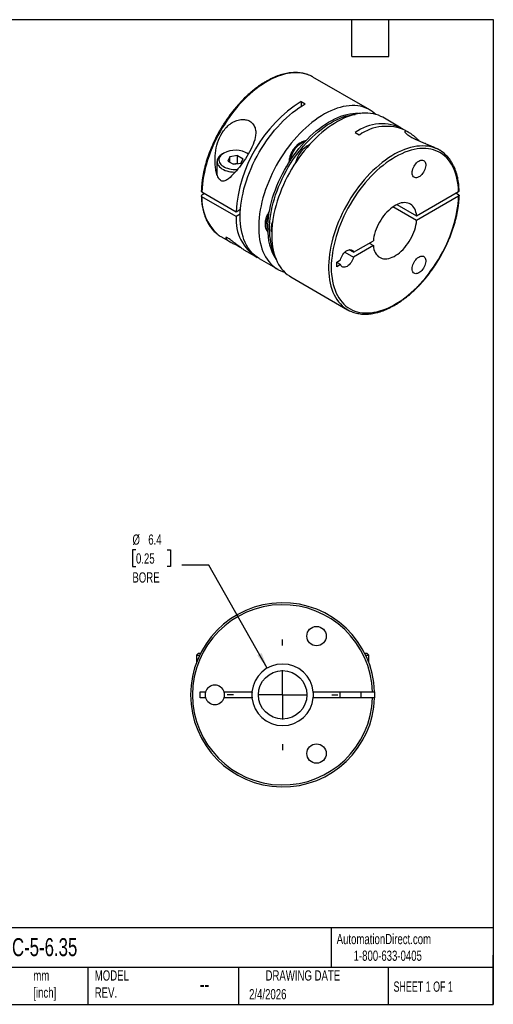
# Model space of a CAD drawing. Header units: millimetres. Extents: x 3 to 137, y 3 to 105.
# Tile 2 of 2: x 88 to 137, y 3 to 105. Entities that reach past the tile are written whole.
import ezdxf

# ---------------------------------------------------------------- set-up
doc = ezdxf.new("R2010")
doc.units = ezdxf.units.MM
doc.header["$LTSCALE"] = 0.5
doc.linetypes.add('SLD-Center', pattern=[19.05, 15.24, -1.27, 1.27, -1.27])
doc.linetypes.add('SLD-Solid', pattern=[0])
doc.layers.add('CENTER', color=40, linetype='SLD-Center')
doc.layers.add('DIMENSIONS', color=140, linetype='SLD-Solid', lineweight=25)
doc.layers.add('TEXT', color=140, linetype='SLD-Solid', lineweight=25)
doc.styles.add('SLDTEXTSTYLE0', font='TXT', dxfattribs={"width": 0.7})
doc.styles.add('SLDTEXTSTYLE1', font='TXT', dxfattribs={"width": 0.65})
doc.dimstyles.new('SLDDIMSTYLE2', dxfattribs={"dimtxt": 1.079004, "dimasz": 1.651, "dimexe": 0, "dimexo": 0.0625, "dimgap": 0.269751, "dimtad": 0, "dimtih": 1, "dimtoh": 1, "dimdec": 1, "dimrnd": 1e-09, "dimzin": 12, "dimdsep": 46, "dimtxsty": 'SLDTEXTSTYLE0', "dimsah": 1, "dimcen": 0, "dimadec": 0, "dimazin": 3, "dimtfac": 1, "dimtdec": 1, "dimtofl": 0, "dimtmove": 0, "dimatfit": 3, "dimfxl": 0, "dimfrac": 2, "dimtolj": 1, "dimtzin": 12, "dimarcsym": 0})

# ---------------------------------------------------------------- blocks, each defined once
blk = doc.blocks.new('_D_2')
at = {"layer": 'DIMENSIONS'}
for p, q in [((99.63, 50.06), (99.27, 50.06)), ((99.27, 50.06), (99.27, 48.34)), ((102.84, 50.06), (103.2, 50.06)), ((103.2, 50.06), (103.2, 48.34)), ((99.27, 48.34), (99.63, 48.34)), ((103.2, 48.34), (102.84, 48.34)), ((107.14, 48.49), (104.36, 48.49)), ((113.19, 37.87), (107.14, 48.49))]:
    blk.add_line(p, q, dxfattribs=at)
blk.add_solid([(113.19, 37.87), (112.6, 39.43), (112.15, 39.18)], dxfattribs=at)
at = {"layer": 'DIMENSIONS', "char_height": 1.058, "attachment_point": 1, "style": 'SLDTEXTSTYLE0'}
for s, insert in [('%%c', (99.27, 51.66)), ('6.4', (100.9, 51.66)), ('0.25', (99.63, 49.71)), ('BORE', (99.26, 47.75))]:
    blk.add_mtext(s, dxfattribs=dict(at, insert=insert))
blk = doc.blocks.new('SW_CENTERMARKSYMBOL_0')
at = {"layer": 'CENTER', "color": 0}
for p, q in [((0, 5.08), (0, 5.715)), ((0, 0), (0, 2.54)), ((-5.08, 0), (-5.715, 0)), ((0, 0), (-2.54, 0)), ((0, 0), (0, -2.54)), ((0, 0), (2.54, 0)), ((5.08, 0), (5.715, 0)), ((0, -5.08), (0, -5.715))]:
    blk.add_line(p, q, dxfattribs=at)

msp = doc.modelspace()

# ---------------------------------------------------------------- linework, layer by layer
for p, q in [((123.77, 95.47), (117.9, 98.86)), ((116.68, 96.35), (117.11, 96.1)), ((116.68, 96.35), (116.68, 95.84)), ((127.02, 93.59), (125.11, 94.7)), ((122.27, 93.12), (122.69, 92.88)), ((127.81, 93.14), (127.44, 93.35)), ((130.98, 91.31), (130.75, 91.44)), ((108.69, 91), (108.55, 90.92)), ((109.32, 90.64), (109.11, 90.18)), ((110.1, 90.76), (109.32, 90.64)), ((109.32, 90.06), (109.32, 90.64)), ((110.1, 90.76), (110.68, 90.43)), ((110.1, 89.94), (110.1, 90.76)), ((110.47, 89.98), (110.68, 90.43)), ((111.24, 90.92), (111.1, 91)), ((107.99, 90.14), (107.99, 88.82)), ((109.11, 90.18), (109.69, 89.85)), ((110.1, 89.94), (109.66, 89.87)), ((109.69, 89.85), (110.47, 89.98)), ((110.13, 89.92), (110.1, 89.94)), ((106.43, 87), (109.97, 84.96)), ((106.72, 86.84), (106.43, 86.67)), ((109.97, 84.47), (106.43, 86.51)), ((128.61, 84.53), (132.94, 87.04)), ((132.94, 86.55), (128.61, 84.04)), ((132.94, 86.71), (132.66, 86.87)), ((128.61, 84.04), (126.16, 85.46)), ((126.58, 85.7), (128.61, 84.53)), ((109.97, 84.96), (110.42, 85.22)), ((110.39, 84.71), (109.97, 84.47)), ((108.4, 82.4), (109.42, 81.81)), ((122.1, 80.77), (124.14, 81.95)), ((124.14, 81.46), (122.1, 80.28)), ((123.71, 81.71), (124.14, 81.46)), ((110.77, 81.03), (111.93, 80.36)), ((121.21, 80.8), (122.1, 80.28)), ((122.1, 80.77), (121.63, 81.04)), ((112.36, 80.12), (114.27, 79.02)), ((120.36, 79.77), (120.75, 80)), ((120.36, 79.28), (120.36, 79.77)), ((120.75, 79.51), (120.36, 79.73)), ((120.75, 79.51), (120.36, 79.28)), ((115.61, 78.24), (121.48, 74.85)), ((106.07, 39.41), (105.87, 39.21)), ((105.87, 39.21), (105.87, 38.43)), ((105.87, 39.21), (106.2, 39.21)), ((106.07, 39.41), (106.29, 39.41)), ((123.24, 39.41), (123.47, 39.41)), ((123.34, 39.21), (123.67, 39.21)), ((123.67, 39.21), (123.47, 39.41)), ((123.67, 38.43), (123.67, 39.21)), ((106.27, 35.41), (106.81, 35.41)), ((106.27, 34.81), (106.27, 35.41)), ((106.81, 34.81), (106.27, 34.81)), ((108.72, 35.41), (111.6, 35.41)), ((111.6, 34.81), (108.72, 34.81)), ((117.93, 35.41), (124.06, 35.41)), ((124.06, 34.81), (117.93, 34.81)), ((120.67, 35.41), (120.67, 34.81)), ((122.87, 34.81), (122.87, 35.41))]:
    msp.add_line(p, q)
at = {"flags": 128}
for points in [[(117.5, 99.05), (117.29, 99.13), (117.03, 99.2), (116.75, 99.26), (116.47, 99.29), (116.18, 99.3), (115.89, 99.3), (115.58, 99.27), (115.27, 99.22), (114.96, 99.15), (114.64, 99.06), (114.32, 98.95), (113.99, 98.81), (113.66, 98.66), (113.34, 98.49), (113.01, 98.31), (112.68, 98.1), (112.35, 97.87), (112.03, 97.63), (111.7, 97.37), (111.38, 97.1), (111.07, 96.81), (110.76, 96.5), (110.45, 96.18), (110.16, 95.85), (109.86, 95.5), (109.58, 95.15), (109.31, 94.78), (109.04, 94.4), (108.79, 94.01), (108.54, 93.62), (108.31, 93.22), (108.09, 92.81), (107.88, 92.39), (107.68, 91.98), (107.49, 91.56), (107.32, 91.13), (107.17, 90.71), (107.02, 90.28), (106.9, 89.86), (106.78, 89.44), (106.69, 89.02), (106.6, 88.6), (106.54, 88.19), (106.49, 87.79), (106.45, 87.39), (106.43, 87)], [(112.36, 80.12), (112.36, 80.12), (112.13, 80.26), (111.91, 80.43), (111.71, 80.61), (111.52, 80.81), (111.35, 81.03), (111.18, 81.27), (111.03, 81.52), (110.9, 81.79), (110.78, 82.08), (110.68, 82.38), (110.59, 82.7), (110.52, 83.03), (110.46, 83.37), (110.42, 83.73), (110.4, 84.09), (110.39, 84.47), (110.4, 84.85), (110.42, 85.25), (110.46, 85.65), (110.52, 86.06), (110.59, 86.47), (110.68, 86.89), (110.78, 87.31), (110.9, 87.73), (111.03, 88.16), (111.18, 88.58), (111.35, 89.01), (111.52, 89.43), (111.71, 89.85), (111.91, 90.27), (112.13, 90.68), (112.36, 91.09), (112.6, 91.49), (112.85, 91.88), (113.11, 92.27), (113.38, 92.64), (113.65, 93.01), (113.94, 93.36), (114.24, 93.7), (114.54, 94.03), (114.84, 94.34), (115.16, 94.64), (115.48, 94.93), (115.8, 95.2), (116.12, 95.45), (116.45, 95.69), (116.78, 95.9), (117.11, 96.1)], [(124.39, 95), (124.23, 95.14), (124.02, 95.31), (123.8, 95.45), (123.56, 95.58), (123.31, 95.69), (123.06, 95.77), (122.79, 95.84), (122.52, 95.88), (122.23, 95.91), (121.94, 95.91), (121.64, 95.9), (121.34, 95.86), (121.03, 95.81), (120.72, 95.73), (120.4, 95.63), (120.08, 95.51), (119.75, 95.38), (119.43, 95.22), (119.1, 95.05), (118.77, 94.85), (118.44, 94.64), (118.12, 94.41), (117.8, 94.17), (117.48, 93.9), (117.16, 93.63), (116.85, 93.33), (116.54, 93.02), (116.24, 92.7), (115.95, 92.37), (115.66, 92.02), (115.38, 91.66), (115.11, 91.3), (114.85, 90.92), (114.6, 90.53), (114.35, 90.14), (114.12, 89.73), (113.91, 89.33), (113.7, 88.91), (113.51, 88.5), (113.33, 88.08), (113.16, 87.66), (113.01, 87.24), (112.87, 86.81), (112.74, 86.39), (112.63, 85.97), (112.54, 85.56), (112.46, 85.14), (112.4, 84.74), (112.35, 84.34), (112.32, 83.94), (112.3, 83.56), (112.3, 83.18), (112.32, 82.81), (112.35, 82.45), (112.4, 82.11), (112.46, 81.77), (112.54, 81.45), (112.63, 81.14), (112.74, 80.85), (112.87, 80.57), (113.01, 80.31), (113.16, 80.06), (113.33, 79.84), (113.51, 79.63), (113.7, 79.43), (113.91, 79.26), (114.12, 79.1), (114.35, 78.97), (114.6, 78.85), (114.85, 78.75), (114.99, 78.71)], [(113.24, 83.23), (113.24, 83.61), (113.27, 83.99), (113.31, 84.38), (113.36, 84.77), (113.44, 85.18), (113.52, 85.58), (113.63, 85.99), (113.74, 86.4), (113.88, 86.81), (114.02, 87.23), (114.18, 87.64), (114.36, 88.05), (114.55, 88.46), (114.75, 88.86), (114.96, 89.26), (115.19, 89.65), (115.42, 90.04), (115.67, 90.41), (115.92, 90.78), (116.19, 91.14), (116.46, 91.49), (116.75, 91.83), (117.04, 92.15), (117.33, 92.46), (117.63, 92.76), (117.94, 93.04), (118.25, 93.31), (118.57, 93.56), (118.88, 93.79), (119.2, 94.01), (119.52, 94.21), (119.84, 94.39), (120.16, 94.55), (120.48, 94.69), (120.79, 94.81), (121.11, 94.92), (121.41, 95), (121.72, 95.06), (122.02, 95.1), (122.31, 95.12), (122.6, 95.12), (122.81, 95.1)], [(113.41, 83.13), (113.42, 83.5), (113.44, 83.89), (113.49, 84.28), (113.54, 84.67), (113.61, 85.07), (113.7, 85.48), (113.8, 85.89), (113.92, 86.3), (114.05, 86.71), (114.2, 87.13), (114.36, 87.54), (114.54, 87.95), (114.72, 88.36), (114.92, 88.76), (115.14, 89.16), (115.36, 89.55), (115.6, 89.94), (115.84, 90.31), (116.1, 90.68), (116.37, 91.04), (116.64, 91.39), (116.92, 91.73), (117.21, 92.05), (117.51, 92.36), (117.81, 92.66), (118.12, 92.94), (118.43, 93.21), (118.74, 93.46), (119.06, 93.69), (119.38, 93.91), (119.7, 94.11), (120.02, 94.29), (120.34, 94.45), (120.65, 94.59), (120.97, 94.71), (121.28, 94.81), (121.59, 94.9), (121.89, 94.96), (122.19, 95), (122.26, 95)], [(125.11, 94.7), (124.9, 94.8), (124.66, 94.91), (124.4, 95), (124.13, 95.06), (123.86, 95.11), (123.58, 95.13), (123.29, 95.14), (122.99, 95.12), (122.68, 95.09), (122.37, 95.03), (122.06, 94.95), (121.74, 94.86), (121.42, 94.74), (121.09, 94.6), (120.77, 94.45), (120.44, 94.27), (120.11, 94.08), (119.79, 93.87), (119.46, 93.64), (119.14, 93.39), (118.82, 93.13), (118.5, 92.85), (118.19, 92.56), (117.88, 92.25), (117.58, 91.93), (117.29, 91.59), (117, 91.25), (116.72, 90.89), (116.45, 90.52), (116.19, 90.14), (115.94, 89.76), (115.7, 89.36), (115.47, 88.96), (115.25, 88.55), (115.04, 88.14), (114.85, 87.72), (114.67, 87.3), (114.5, 86.88), (114.35, 86.46), (114.21, 86.04), (114.09, 85.62), (113.98, 85.2), (113.88, 84.78), (113.8, 84.37), (113.74, 83.96), (113.69, 83.56), (113.66, 83.17), (113.64, 82.78), (113.64, 82.4), (113.66, 82.03), (113.69, 81.68), (113.74, 81.33), (113.8, 81), (113.88, 80.67), (113.98, 80.37), (114.09, 80.07), (114.21, 79.8), (114.35, 79.53), (114.5, 79.29), (114.67, 79.06), (114.85, 78.85), (115.04, 78.66), (115.25, 78.48), (115.47, 78.33), (115.61, 78.24)], [(130.61, 91.49), (130.59, 91.5), (130.34, 91.59), (130.07, 91.66), (129.8, 91.71), (129.51, 91.74), (129.22, 91.75), (128.92, 91.74), (128.62, 91.71), (128.31, 91.66), (127.99, 91.58), (127.67, 91.49), (127.35, 91.38), (127.03, 91.24), (126.7, 91.09), (126.37, 90.92), (126.04, 90.72), (125.71, 90.52), (125.39, 90.29), (125.06, 90.04), (124.74, 89.78), (124.42, 89.5), (124.1, 89.21), (123.79, 88.9), (123.49, 88.58), (123.19, 88.25), (122.9, 87.9), (122.62, 87.54), (122.35, 87.17), (122.09, 86.79), (121.83, 86.4), (121.59, 86.01), (121.36, 85.61), (121.14, 85.2), (120.93, 84.78), (120.73, 84.36), (120.55, 83.94), (120.38, 83.52), (120.23, 83.09), (120.09, 82.67), (119.96, 82.25), (119.85, 81.82), (119.75, 81.41), (119.67, 80.99), (119.61, 80.58), (119.56, 80.18), (119.53, 79.78), (119.51, 79.39), (119.51, 79.01), (119.53, 78.64), (119.56, 78.28), (119.61, 77.94), (119.67, 77.6), (119.75, 77.28), (119.85, 76.97), (119.96, 76.67), (120.09, 76.4), (120.23, 76.13), (120.38, 75.89), (120.55, 75.66), (120.73, 75.45), (120.93, 75.26), (121.14, 75.08), (121.14, 75.08)], [(132.94, 87.04), (132.92, 87.4), (132.89, 87.75), (132.84, 88.09), (132.77, 88.42), (132.69, 88.74), (132.6, 89.04), (132.48, 89.33), (132.36, 89.6), (132.21, 89.85), (132.06, 90.09), (131.89, 90.31), (131.71, 90.52), (131.51, 90.7), (131.3, 90.87), (131.08, 91.02), (130.85, 91.14), (130.6, 91.25), (130.35, 91.34), (130.09, 91.41), (129.82, 91.46), (129.54, 91.48), (129.25, 91.49), (128.95, 91.47), (128.65, 91.44), (128.34, 91.38), (128.03, 91.3), (127.72, 91.21), (127.4, 91.09), (127.07, 90.95), (126.75, 90.8), (126.43, 90.62), (126.1, 90.43), (125.78, 90.22), (125.46, 89.99), (125.14, 89.74), (124.82, 89.48), (124.51, 89.2), (124.2, 88.91), (123.89, 88.6), (123.6, 88.28), (123.3, 87.95), (123.02, 87.6), (122.75, 87.24), (122.48, 86.87), (122.22, 86.5), (121.98, 86.11), (121.74, 85.72), (121.52, 85.32), (121.3, 84.91), (121.1, 84.5), (120.91, 84.09), (120.74, 83.67), (120.58, 83.25), (120.43, 82.83), (120.3, 82.41), (120.18, 82), (120.08, 81.58), (119.99, 81.17), (119.92, 80.76), (119.87, 80.36), (119.83, 79.97), (119.8, 79.58), (119.79, 79.2), (119.8, 78.83), (119.83, 78.47), (119.87, 78.12), (119.92, 77.79), (119.99, 77.46), (120.08, 77.15), (120.18, 76.85), (120.3, 76.57), (120.43, 76.31), (120.58, 76.06), (120.74, 75.82), (120.91, 75.61), (121.1, 75.41), (121.3, 75.23), (121.52, 75.07), (121.74, 74.93), (121.98, 74.81), (122.22, 74.71), (122.48, 74.63), (122.75, 74.57), (123.02, 74.53), (123.3, 74.51), (123.6, 74.51), (123.89, 74.53), (124.2, 74.58), (124.51, 74.64), (124.82, 74.72), (125.14, 74.83), (125.46, 74.95), (125.78, 75.09), (126.1, 75.26), (126.43, 75.44), (126.75, 75.64), (127.07, 75.85), (127.4, 76.09), (127.72, 76.34), (128.03, 76.61), (128.34, 76.89), (128.65, 77.19), (128.95, 77.5), (129.25, 77.83), (129.54, 78.17), (129.82, 78.52), (130.09, 78.88), (130.35, 79.25), (130.6, 79.63), (130.85, 80.02), (131.08, 80.42), (131.3, 80.82), (131.51, 81.23), (131.71, 81.64), (131.89, 82.05), (132.06, 82.47), (132.21, 82.89), (132.36, 83.31), (132.48, 83.73), (132.6, 84.14), (132.69, 84.56), (132.77, 84.97), (132.84, 85.37), (132.89, 85.77), (132.92, 86.16), (132.94, 86.55)], [(108.55, 90.92), (108.41, 90.83), (108.29, 90.73), (108.19, 90.62), (108.11, 90.51), (108.05, 90.4), (108.01, 90.28), (108, 90.16), (108, 90.04), (108.04, 89.92), (108.09, 89.8), (108.17, 89.69), (108.26, 89.58), (108.38, 89.48), (108.51, 89.39), (108.67, 89.31), (108.83, 89.23), (109.01, 89.17), (109.2, 89.12), (109.4, 89.08), (109.61, 89.06), (109.82, 89.05), (109.88, 89.05)], [(108.69, 91), (108.56, 90.91), (108.45, 90.82), (108.35, 90.72), (108.28, 90.61), (108.23, 90.5), (108.2, 90.39), (108.2, 90.28), (108.21, 90.16), (108.25, 90.05), (108.32, 89.94), (108.4, 89.84), (108.5, 89.74), (108.63, 89.65), (108.76, 89.57), (108.92, 89.5), (109.09, 89.44), (109.27, 89.39), (109.45, 89.36), (109.65, 89.33), (109.85, 89.32), (110.04, 89.33), (110.12, 89.33)], [(128.14, 88.97), (128.15, 89.1), (128.17, 89.23), (128.21, 89.37), (128.27, 89.51), (128.34, 89.65), (128.42, 89.78), (128.51, 89.9), (128.61, 90.01), (128.71, 90.1), (128.82, 90.18), (128.93, 90.23), (129.03, 90.27), (129.13, 90.29), (129.23, 90.28), (129.32, 90.26), (129.39, 90.21), (129.45, 90.14), (129.5, 90.06), (129.53, 89.96), (129.55, 89.85), (129.55, 89.72), (129.53, 89.59), (129.5, 89.45), (129.45, 89.31), (129.39, 89.17), (129.32, 89.04), (129.23, 88.91), (129.13, 88.8), (129.03, 88.7), (128.93, 88.61), (128.82, 88.55), (128.71, 88.5), (128.61, 88.47), (128.51, 88.46), (128.42, 88.48), (128.34, 88.52), (128.27, 88.57), (128.21, 88.65), (128.17, 88.74), (128.15, 88.85), (128.14, 88.97)], [(107.93, 89.02), (107.93, 89.03), (107.99, 89.11)], [(128.61, 84.53), (128.58, 84.73), (128.54, 84.92), (128.48, 85.1), (128.41, 85.26), (128.32, 85.4), (128.22, 85.53), (128.11, 85.64), (127.98, 85.73), (127.85, 85.8), (127.7, 85.85), (127.54, 85.89), (127.38, 85.9), (127.2, 85.89), (127.02, 85.86), (126.84, 85.8), (126.65, 85.73), (126.47, 85.64), (126.28, 85.53), (126.09, 85.41), (125.9, 85.26), (125.72, 85.1), (125.54, 84.93), (125.37, 84.74), (125.2, 84.53), (125.04, 84.32), (124.9, 84.1), (124.76, 83.87), (124.63, 83.63), (124.52, 83.39), (124.42, 83.15), (124.33, 82.91), (124.26, 82.66), (124.2, 82.42), (124.16, 82.18), (124.14, 81.95)], [(124.14, 81.46), (124.16, 81.26), (124.2, 81.07), (124.26, 80.9), (124.33, 80.74), (124.42, 80.59), (124.52, 80.46), (124.63, 80.35), (124.76, 80.26), (124.9, 80.19), (125.04, 80.14), (125.2, 80.11), (125.37, 80.1), (125.54, 80.11), (125.72, 80.14), (125.9, 80.19), (126.09, 80.26), (126.28, 80.35), (126.47, 80.46), (126.65, 80.59), (126.84, 80.73), (127.02, 80.89), (127.2, 81.07), (127.38, 81.26), (127.54, 81.46), (127.7, 81.67), (127.85, 81.9), (127.98, 82.13), (128.11, 82.36), (128.22, 82.6), (128.32, 82.84), (128.41, 83.09), (128.48, 83.33), (128.54, 83.57), (128.58, 83.81), (128.61, 84.04)], [(120.75, 80), (120.79, 80.14), (120.85, 80.28), (120.92, 80.42), (121, 80.56), (121.1, 80.68), (121.2, 80.79), (121.31, 80.88), (121.42, 80.96), (121.53, 81.01), (121.64, 81.04), (121.74, 81.05), (121.84, 81.04), (121.92, 81), (122, 80.95), (122.05, 80.87), (122.1, 80.77)], [(122.1, 80.28), (122.05, 80.14), (122, 80), (121.92, 79.86), (121.84, 79.72), (121.74, 79.6), (121.64, 79.49), (121.53, 79.4), (121.42, 79.32), (121.31, 79.27), (121.2, 79.24), (121.1, 79.23), (121, 79.24), (120.92, 79.28), (120.85, 79.33), (120.79, 79.41), (120.75, 79.51)], [(128.14, 79.07), (128.15, 79.2), (128.17, 79.33), (128.21, 79.47), (128.27, 79.61), (128.34, 79.75), (128.42, 79.88), (128.51, 80), (128.61, 80.11), (128.71, 80.2), (128.82, 80.28), (128.93, 80.33), (129.03, 80.37), (129.13, 80.39), (129.23, 80.38), (129.32, 80.36), (129.39, 80.31), (129.45, 80.24), (129.5, 80.16), (129.53, 80.06), (129.55, 79.95), (129.55, 79.82), (129.53, 79.69), (129.5, 79.55), (129.45, 79.41), (129.39, 79.27), (129.32, 79.14), (129.23, 79.01), (129.13, 78.9), (129.03, 78.8), (128.93, 78.71), (128.82, 78.65), (128.71, 78.6), (128.61, 78.57), (128.51, 78.56), (128.42, 78.58), (128.34, 78.62), (128.27, 78.67), (128.21, 78.75), (128.17, 78.84), (128.15, 78.95), (128.14, 79.07)], [(124.26, 35.41), (124.27, 35.11), (124.26, 34.81)]]:
    msp.add_lwpolyline(points, dxfattribs=at)
for centre, radius in [((118.27, 41.17), 1), ((114.77, 35.11), 2.5), ((118.27, 29.05), 1)]:
    msp.add_circle(centre, radius)
for centre, radius, start, end in [((116.3, 96.1), 3.19, 60.0157, 67.9275), ((124.58, 84.02), 14.64, 122.6467, 176.3084), ((125.01, 89.4), 4.63, 61.4458, 126.3938), ((125.48, 89), 4.77, 65.6295, 125.681), ((118.02, 89.89), 2.51, 111.862, 172.2662), ((118.64, 89.54), 2.57, 115.7103, 169.2576), ((129.39, 88.55), 3.18, 52.0854, 67.4688), ((109.89, 88.75), 2.55, 58.3318, 117.9078), ((111.35, 86.28), 4.92, 177.3632, 227.662), ((114.47, 84.12), 4.51, 175.5636, 239.0992), ((115.57, 83.46), 2.53, 151.4484, 177.9266), ((114.04, 83.49), 1, 176.5531, 217.1822), ((115.89, 83.18), 2.3, 158.5157, 178.7672), ((109.99, 85.16), 3.19, 232.09, 239.9909), ((118.77, 83.01), 5.54, 177.7339, 212.6272), ((119.53, 82.99), 6.12, 178.6983, 203.4292), ((114.87, 83.21), 1.28, 179.1985, 197.1031), ((123.07, 77.61), 3.18, 232.5808, 247.9328), ((114.77, 35.11), 9.5, 1.8096, 358.1904), ((114.77, 35.11), 9.3, 1.8486, 358.1514), ((114.77, 35.11), 3.18, 5.4219, 174.5781), ((107.77, 35.11), 1, 17.4576, 162.5424), ((107.77, 35.11), 1, 162.5424, 197.4576), ((107.77, 35.11), 1, 197.4576, 342.5424), ((107.77, 35.11), 1, 342.5424, 17.4576), ((114.77, 35.11), 3.17, 174.5781, 185.4219), ((114.77, 35.11), 3.18, 185.4219, 354.5781), ((114.77, 35.11), 3.18, 354.5781, 5.4219)]:
    msp.add_arc(centre, radius, start, end)
for points, knots in [([(117.48, 99.06), (117.44, 99.07), (117.32, 99.13), (117.11, 99.19), (116.85, 99.25), (116.59, 99.29), (116.31, 99.32), (116.03, 99.32), (115.75, 99.31), (115.45, 99.28), (115.16, 99.23), (114.86, 99.16), (114.55, 99.07), (114.24, 98.97), (113.93, 98.84), (113.62, 98.7), (113.31, 98.54), (112.99, 98.37), (112.68, 98.18), (112.37, 97.97), (112.06, 97.75), (111.75, 97.51), (111.45, 97.25), (111.15, 96.99), (110.85, 96.7), (110.56, 96.41), (110.27, 96.1), (109.99, 95.79), (109.72, 95.46), (109.45, 95.12), (109.2, 94.77), (108.95, 94.41), (108.71, 94.05), (108.48, 93.68), (108.25, 93.3), (108.04, 92.91), (107.84, 92.52), (107.65, 92.13), (107.48, 91.73), (107.31, 91.34), (107.16, 90.94), (107.02, 90.54), (106.89, 90.13), (106.78, 89.73), (106.68, 89.34), (106.59, 88.94), (106.52, 88.55), (106.46, 88.16), (106.42, 87.78), (106.39, 87.42), (106.38, 87.19), (106.37, 87.08)], [0, 0, 0, 0, 0.01033, 0.030637, 0.050974, 0.071352, 0.09178, 0.112259, 0.132791, 0.153372, 0.173995, 0.194655, 0.215344, 0.236056, 0.256784, 0.277522, 0.298267, 0.319015, 0.339763, 0.360508, 0.38125, 0.401987, 0.42272, 0.443447, 0.46417, 0.484888, 0.505602, 0.526312, 0.547018, 0.567721, 0.588422, 0.60912, 0.629817, 0.650513, 0.671209, 0.691904, 0.7126, 0.733297, 0.753996, 0.774697, 0.7954, 0.816107, 0.836817, 0.857531, 0.878251, 0.898975, 0.919705, 0.94044, 0.961182, 0.981929, 1, 1, 1, 1]), ([(108.41, 88.16), (108.54, 88.09), (108.68, 88.1), (108.94, 88.19), (109.06, 88.27), (109.4, 88.54), (109.62, 88.76), (110.05, 89.24), (110.26, 89.5), (110.68, 90.06), (110.88, 90.35), (111.27, 90.97), (111.45, 91.3), (111.76, 91.96), (111.89, 92.31), (111.98, 92.82), (112, 92.99), (111.99, 93.32), (111.97, 93.47), (111.87, 93.76), (111.8, 93.9), (111.62, 94.13), (111.51, 94.23), (111.24, 94.38), (111.1, 94.43), (110.78, 94.48), (110.61, 94.49), (110.27, 94.45), (110.1, 94.4), (109.77, 94.27), (109.6, 94.19), (109.15, 93.88), (108.89, 93.61), (108.46, 93.02), (108.29, 92.68), (108.02, 92), (107.93, 91.64), (107.82, 90.91), (107.79, 90.54), (107.8, 89.99), (107.81, 89.81), (107.85, 89.44), (107.88, 89.26), (107.96, 88.9), (108.02, 88.72), (108.13, 88.48), (108.18, 88.4), (108.28, 88.26), (108.34, 88.2), (108.41, 88.16)], [0, 0, 0, 0, 0.03125, 0.03125, 0.0625, 0.0625, 0.125, 0.125, 0.1875, 0.1875, 0.25, 0.25, 0.3125, 0.3125, 0.375, 0.375, 0.40625, 0.40625, 0.4375, 0.4375, 0.46875, 0.46875, 0.5, 0.5, 0.53125, 0.53125, 0.5625, 0.5625, 0.59375, 0.59375, 0.625, 0.625, 0.6875, 0.6875, 0.75, 0.75, 0.8125, 0.8125, 0.875, 0.875, 0.90625, 0.90625, 0.9375, 0.9375, 0.96875, 0.96875, 0.984375, 0.984375, 1, 1, 1, 1]), ([(128, 93.02), (127.94, 93.05), (127.84, 93.12), (127.68, 93.21), (127.56, 93.26), (127.47, 93.28), (127.41, 93.28), (127.38, 93.26), (127.38, 93.21), (127.42, 93.13), (127.51, 93.05), (127.63, 92.94), (127.8, 92.82), (128, 92.7), (128.25, 92.56), (128.54, 92.42), (128.85, 92.28), (129.17, 92.15), (129.5, 92.01), (129.84, 91.87), (130.12, 91.75), (130.35, 91.65), (130.55, 91.55), (130.67, 91.48), (130.75, 91.44)], [0, 0, 0, 0, 0.046366, 0.093097, 0.158273, 0.191744, 0.225209, 0.271154, 0.318059, 0.360437, 0.403831, 0.445154, 0.487603, 0.530358, 0.574447, 0.621317, 0.669864, 0.716681, 0.764857, 0.819935, 0.87657, 0.911699, 0.946835, 1, 1, 1, 1]), ([(128.87, 92.28), (128.86, 92.29), (128.77, 92.37), (128.62, 92.51), (128.41, 92.71), (128.19, 92.88), (128.06, 92.97), (128, 93.02)], [0, 0, 0, 0, 0.025419, 0.266139, 0.506828, 0.753446, 1, 1, 1, 1]), ([(117.14, 92.26), (117.13, 92.26), (117.06, 92.26), (116.95, 92.23), (116.81, 92.19), (116.67, 92.12), (116.53, 92.04), (116.39, 91.94), (116.25, 91.83), (116.13, 91.7), (116.01, 91.56), (115.89, 91.41), (115.79, 91.25), (115.7, 91.09), (115.62, 90.92), (115.55, 90.75), (115.5, 90.57), (115.46, 90.4), (115.43, 90.22), (115.43, 90.11), (115.43, 90.05)], [0, 0, 0, 0, 0.0216493, 0.0757079, 0.1312985, 0.1881617, 0.2458427, 0.3038839, 0.3618968, 0.4197504, 0.4774205, 0.5349381, 0.5923615, 0.6497616, 0.707209, 0.7647638, 0.8225066, 0.8805147, 0.9388527, 1, 1, 1, 1]), ([(133, 87.12), (133, 87.18), (132.99, 87.36), (132.97, 87.65), (132.93, 87.99), (132.88, 88.32), (132.81, 88.64), (132.73, 88.94), (132.63, 89.23), (132.52, 89.51), (132.39, 89.78), (132.26, 90.03), (132.1, 90.26), (131.94, 90.48), (131.76, 90.68), (131.57, 90.87), (131.44, 90.99), (131.36, 91.05), (131.36, 91.05)], [0, 0, 0, 0, 0.036315, 0.105192, 0.17408, 0.242957, 0.311811, 0.380625, 0.44938, 0.518053, 0.586619, 0.655054, 0.723335, 0.791444, 0.859371, 0.92712, 0.994705, 1, 1, 1, 1]), ([(106.43, 86.67), (106.4, 86.65), (106.37, 86.62), (106.37, 86.56), (106.4, 86.53), (106.43, 86.51)], [0, 0, 0, 0, 0.5, 0.5, 1, 1, 1, 1]), ([(106.37, 86.59), (106.38, 86.53), (106.38, 86.35), (106.4, 86.06), (106.44, 85.72), (106.5, 85.39), (106.57, 85.08), (106.65, 84.77), (106.75, 84.48), (106.86, 84.2), (106.98, 83.94), (107.12, 83.68), (107.27, 83.45), (107.44, 83.23), (107.61, 83.03), (107.8, 82.84), (107.94, 82.72), (108.01, 82.66), (108.02, 82.66)], [0, 0, 0, 0, 0.036315, 0.105192, 0.17408, 0.242957, 0.311811, 0.380625, 0.44938, 0.518053, 0.586619, 0.655054, 0.723335, 0.791444, 0.859371, 0.92712, 0.994705, 1, 1, 1, 1]), ([(106.43, 87), (106.42, 87.01), (106.39, 87.03), (106.37, 87.06), (106.38, 87.08), (106.38, 87.08)], [0, 0, 0, 0, 0.421109, 0.842216, 1, 1, 1, 1]), ([(121.89, 74.65), (121.93, 74.64), (122.05, 74.59), (122.26, 74.52), (122.52, 74.46), (122.79, 74.42), (123.06, 74.39), (123.34, 74.39), (123.63, 74.4), (123.92, 74.43), (124.22, 74.48), (124.52, 74.55), (124.83, 74.64), (125.14, 74.74), (125.45, 74.87), (125.76, 75.01), (126.07, 75.17), (126.38, 75.34), (126.7, 75.53), (127.01, 75.74), (127.32, 75.97), (127.63, 76.2), (127.93, 76.46), (128.23, 76.73), (128.53, 77.01), (128.82, 77.3), (129.1, 77.61), (129.38, 77.92), (129.66, 78.25), (129.92, 78.59), (130.18, 78.94), (130.43, 79.3), (130.67, 79.66), (130.9, 80.03), (131.12, 80.41), (131.33, 80.8), (131.53, 81.19), (131.72, 81.58), (131.9, 81.98), (132.06, 82.37), (132.22, 82.77), (132.36, 83.18), (132.48, 83.58), (132.6, 83.98), (132.7, 84.37), (132.79, 84.77), (132.86, 85.16), (132.92, 85.55), (132.96, 85.93), (132.99, 86.29), (133, 86.52), (133, 86.63)], [0, 0, 0, 0, 0.01033, 0.030637, 0.050974, 0.071353, 0.09178, 0.11226, 0.132792, 0.153372, 0.173995, 0.194655, 0.215345, 0.236056, 0.256784, 0.277523, 0.298268, 0.319016, 0.339763, 0.360508, 0.38125, 0.401987, 0.42272, 0.443448, 0.46417, 0.484889, 0.505602, 0.526312, 0.547018, 0.567721, 0.588422, 0.60912, 0.629817, 0.650513, 0.671209, 0.691904, 0.7126, 0.733298, 0.753996, 0.774697, 0.7954, 0.816107, 0.836817, 0.857531, 0.878251, 0.898975, 0.919705, 0.94044, 0.961182, 0.981929, 1, 1, 1, 1]), ([(132.94, 87.04), (132.96, 87.05), (132.99, 87.07), (133, 87.1), (133, 87.12), (133, 87.12)], [0, 0, 0, 0, 0.421108, 0.84222, 1, 1, 1, 1]), ([(132.94, 86.71), (132.98, 86.69), (133, 86.66), (133, 86.6), (132.98, 86.57), (132.94, 86.55)], [0, 0, 0, 0, 0.5, 0.5, 1, 1, 1, 1]), ([(113.41, 85.02), (113.38, 84.97), (113.31, 84.87), (113.23, 84.71), (113.15, 84.54), (113.08, 84.37), (113.02, 84.19), (112.98, 84.02), (112.96, 83.84), (112.95, 83.7), (112.96, 83.56), (112.97, 83.42), (113.01, 83.27), (113.06, 83.13), (113.13, 83.01), (113.19, 82.92), (113.24, 82.88), (113.25, 82.87)], [0, 0, 0, 0, 0.06568, 0.137569, 0.209517, 0.2816, 0.353918, 0.426568, 0.499631, 0.576213, 0.615929, 0.689753, 0.763505, 0.836268, 0.907265, 0.976017, 1, 1, 1, 1]), ([(109.19, 82.2), (109.14, 82.23), (109.07, 82.26), (109.01, 82.29), (108.96, 82.3), (108.92, 82.3), (108.9, 82.28), (108.89, 82.24), (108.92, 82.18), (109, 82.1), (109.12, 82.01), (109.27, 81.9), (109.45, 81.79), (109.64, 81.69), (109.81, 81.61), (109.96, 81.53), (110.13, 81.44), (110.26, 81.37), (110.34, 81.33), (110.34, 81.33)], [0, 0, 0, 0, 0.053924, 0.085764, 0.118465, 0.160988, 0.204357, 0.277877, 0.353101, 0.442547, 0.533885, 0.620942, 0.710243, 0.774333, 0.840062, 0.881584, 0.923877, 0.99773, 1, 1, 1, 1]), ([(110.77, 81.04), (110.76, 81.04), (110.72, 81.06), (110.61, 81.14), (110.44, 81.25), (110.25, 81.4), (110.04, 81.56), (109.85, 81.72), (109.68, 81.85), (109.55, 81.95), (109.43, 82.04), (109.32, 82.12), (109.24, 82.17), (109.19, 82.2)], [0, 0, 0, 0, 0.039729, 0.160244, 0.291046, 0.424708, 0.548633, 0.675494, 0.749728, 0.825588, 0.87338, 0.922364, 1, 1, 1, 1]), ([(124.06, 35.41), (124.11, 35.41), (124.17, 35.41), (124.24, 35.41), (124.26, 35.41), (124.26, 35.41)], [0, 0, 0, 0, 0.5, 0.5, 1, 1, 1, 1]), ([(124.26, 34.81), (124.26, 34.81), (124.24, 34.81), (124.17, 34.81), (124.11, 34.81), (124.06, 34.81)], [0, 0, 0, 0, 0.5, 0.5, 1, 1, 1, 1])]:
    msp.add_open_spline(points, degree=3, knots=knots)
at = {"layer": 'TEXT'}
for p, q in [((3.17, 104.78), (136.52, 104.78)), ((121.92, 100.97), (121.92, 104.78)), ((125.73, 100.97), (125.73, 104.78)), ((136.52, 104.78), (136.52, 3.17)), ((121.92, 100.97), (125.73, 100.97)), ((136.52, 11.06), (3.17, 11.06)), ((119.79, 11.06), (119.79, 6.98)), ((136.52, 3.17), (136.52, 8.26)), ((136.52, 6.98), (3.17, 6.98)), ((94.65, 6.98), (94.65, 3.17)), ((110.23, 6.98), (110.23, 3.17)), ((125.67, 6.98), (125.67, 3.17)), ((3.17, 3.17), (136.52, 3.17))]:
    msp.add_line(p, q, dxfattribs=at)

# ---------------------------------------------------------------- block references
at = {"layer": 'CENTER'}
msp.add_blockref('SW_CENTERMARKSYMBOL_0', (114.77, 35.11), dxfattribs=at)

# ---------------------------------------------------------------- texts
at = {"layer": 'TEXT'}
for s, insert, char_height, attachment_point, style in [('AutomationDirect.com', (120.35, 10.44), 1.0583, 1, 'SLDTEXTSTYLE0'), ('SADS-19C-5-6.35', (79.6, 10), 1.8521, 1, 'SLDTEXTSTYLE0'), ('1-800-633-0405', (122.1, 8.72), 1.0583, 1, 'SLDTEXTSTYLE0'), ('mm^J[inch]', (89.03, 6.68), 1.058, 1, 'SLDTEXTSTYLE0'), ('MODEL ^JREV.', (95.37, 6.68), 1.0583, 1, 'SLDTEXTSTYLE0'), ('DRAWING DATE', (116.86, 6.68), 1.0583, 2, 'SLDTEXTSTYLE0'), ('--', (106.21, 6.04), 1.587, 1, 'SLDTEXTSTYLE0'), ('SHEET 1 OF 1', (126.22, 5.53), 1.0583, 1, 'SLDTEXTSTYLE1'), ('2/4/2026', (111.31, 4.75), 1.058, 1, 'SLDTEXTSTYLE0')]:
    msp.add_mtext(s, dxfattribs=dict(at, insert=insert, char_height=char_height, attachment_point=attachment_point, style=style))

# ---------------------------------------------------------------- dimensions: what is measured, and where the dimension line sits
at = {"layer": 'DIMENSIONS'}
dim = msp.add_diameter_dim_2p(p1=(116.34, 32.35), p2=(113.19, 37.87), text='<>\\PBORE', dimstyle='SLDDIMSTYLE2', dxfattribs=at)
dim.commit()
dim.dimension.update_dxf_attribs({"geometry": '_D_2', "text_midpoint": (101.24, 49.05), "dimtype": 163})

doc.saveas('drawing.dxf')
